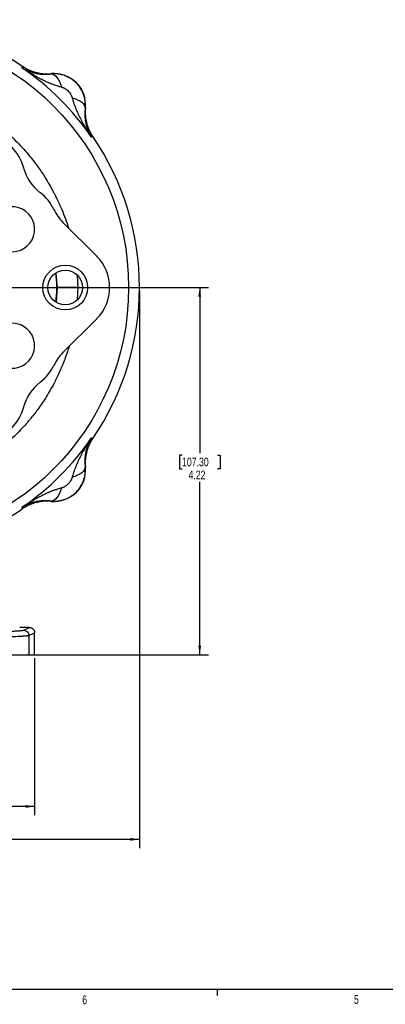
# Model space of a CAD drawing. Header units: inches. Extents: x 0.3 to 34.1, y 0.2 to 21.7.
# Tile 12 of 26: x 10.1 to 15.3, y 0.2 to 14.4. Entities that reach past the tile are written whole.
import ezdxf

# ---------------------------------------------------------------- set-up
doc = ezdxf.new("R2010")
doc.units = ezdxf.units.IN
doc.header["$MEASUREMENT"] = 0
doc.header["$PDSIZE"] = -1
doc.layers.add('SLD-0', color=7, linetype='Continuous', lineweight=25)
doc.styles.add('SLDTEXTSTYLE0', font='TXT', dxfattribs={"width": 0.75})
doc.dimstyles.new('SLDDIMSTYLE0', dxfattribs={"dimtxt": 0.125, "dimasz": 0.13, "dimexe": 0, "dimexo": 0.0625, "dimgap": 0.03125, "dimtad": 0, "dimtih": 1, "dimtoh": 1, "dimlfac": 0.8, "dimrnd": 1e-09, "dimzin": 12, "dimdsep": 46, "dimtxsty": 'SLDTEXTSTYLE0', "dimsah": 1, "dimcen": 0.09, "dimadec": 0, "dimazin": 3, "dimtfac": 1, "dimtofl": 0, "dimtmove": 0, "dimatfit": 3, "dimfxl": 1, "dimfrac": 2, "dimtolj": 1, "dimtzin": 12, "dimarcsym": 0})

# ---------------------------------------------------------------- blocks, each defined once
blk = doc.blocks.new('_D')
at = {"layer": 'SLD-0'}
for p, q in [((11.779, 10.453), (11.779, 2.445)), ((6.367, 5.697), (6.367, 2.445)), ((8.971, 2.75), (8.933, 2.75)), ((8.933, 2.75), (8.933, 2.552)), ((9.479, 2.75), (9.517, 2.75)), ((9.517, 2.75), (9.517, 2.552)), ((6.367, 2.57), (8.823, 2.57)), ((8.933, 2.552), (8.971, 2.552)), ((9.517, 2.552), (9.479, 2.552)), ((11.779, 2.57), (9.626, 2.57))]:
    blk.add_line(p, q, dxfattribs=at)
for points in [[(6.367, 2.57), (6.497, 2.55), (6.497, 2.59)], [(11.779, 2.57), (11.649, 2.59), (11.649, 2.55)]]:
    blk.add_solid(points, dxfattribs=at)
at = {"layer": 'SLD-0', "char_height": 0.125, "attachment_point": 1, "style": 'SLDTEXTSTYLE0'}
for s, insert in [('109.98', (8.971, 2.713)), ('4.33', (9.063, 2.526))]:
    blk.add_mtext(s, dxfattribs=dict(at, insert=insert))
blk = doc.blocks.new('_D_2')
at = {"layer": 'SLD-0'}
for p, q in [((6.367, 5.697), (6.367, 2.918)), ((10.273, 5.173), (10.273, 2.918)), ((8.376, 3.223), (8.338, 3.223)), ((8.338, 3.223), (8.338, 3.024)), ((8.792, 3.223), (8.83, 3.223)), ((8.83, 3.223), (8.83, 3.024)), ((6.367, 3.043), (8.229, 3.043)), ((8.338, 3.024), (8.376, 3.024)), ((8.83, 3.024), (8.792, 3.024)), ((10.273, 3.043), (8.94, 3.043))]:
    blk.add_line(p, q, dxfattribs=at)
for points in [[(6.367, 3.043), (6.497, 3.023), (6.497, 3.063)], [(10.273, 3.043), (10.143, 3.063), (10.143, 3.023)]]:
    blk.add_solid(points, dxfattribs=at)
at = {"layer": 'SLD-0', "char_height": 0.125, "attachment_point": 1, "style": 'SLDTEXTSTYLE0'}
for s, insert in [('79.38', (8.376, 3.185)), ('3.13', (8.422, 2.998))]:
    blk.add_mtext(s, dxfattribs=dict(at, insert=insert))
blk = doc.blocks.new('_D_5')
at = {"layer": 'SLD-0'}
for p, q in [((9.783, 10.503), (12.77, 10.503)), ((12.645, 10.503), (12.645, 8.12)), ((12.391, 8.095), (12.353, 8.095)), ((12.353, 8.095), (12.353, 7.896)), ((12.899, 8.095), (12.937, 8.095)), ((12.937, 8.095), (12.937, 7.896)), ((12.353, 7.896), (12.391, 7.896)), ((12.937, 7.896), (12.899, 7.896)), ((12.645, 5.223), (12.645, 7.709)), ((10.241, 5.223), (12.77, 5.223))]:
    blk.add_line(p, q, dxfattribs=at)
for points in [[(12.645, 10.503), (12.625, 10.373), (12.665, 10.373)], [(12.645, 5.223), (12.665, 5.353), (12.625, 5.353)]]:
    blk.add_solid(points, dxfattribs=at)
at = {"layer": 'SLD-0', "char_height": 0.125, "attachment_point": 1, "style": 'SLDTEXTSTYLE0'}
for s, insert in [('107.30', (12.391, 8.058)), ('4.22', (12.484, 7.871))]:
    blk.add_mtext(s, dxfattribs=dict(at, insert=insert))

msp = doc.modelspace()

# ---------------------------------------------------------------- linework, layer by layer
at = {"color": 7, "linetype": 'Continuous', "lineweight": 25}
for p, q in [((10.093, 13.662), (10.096, 13.672)), ((10.096, 13.672), (10.1, 13.683)), ((10.511, 13.573), (10.511, 13.577)), ((11.003, 13.085), (10.999, 13.085)), ((11.098, 12.671), (11.088, 12.667)), ((11.109, 12.674), (11.098, 12.671)), ((11.165, 10.954), (10.679, 11.439)), ((10.883, 10.683), (10.892, 10.503)), ((10.679, 9.568), (11.165, 10.053)), ((11.088, 8.34), (11.098, 8.336)), ((11.098, 8.336), (11.109, 8.333)), ((10.999, 7.922), (11.003, 7.922)), ((10.511, 7.429), (10.511, 7.433)), ((10.096, 7.334), (10.093, 7.345)), ((10.1, 7.324), (10.096, 7.334)), ((10.059, 5.616), (10.059, 5.616)), ((10.198, 5.616), (10.059, 5.616)), ((10.116, 5.575), (10.198, 5.616)), ((10.191, 5.5), (10.273, 5.541)), ((10.273, 5.223), (10.273, 5.541)), ((10.191, 5.5), (10.191, 5.223)), ((10.191, 5.223), (10.273, 5.223))]:
    msp.add_line(p, q, dxfattribs=at)
at = {"color": 8, "linetype": 'Continuous', "lineweight": 25}
for p, q in [((10.576, 10.705), (10.596, 10.503)), ((10.596, 10.503), (10.584, 10.296)), ((10.892, 10.503), (10.885, 10.329))]:
    msp.add_line(p, q, dxfattribs=at)
at = {"color": 7, "linetype": 'Continuous', "lineweight": 25}
for centre, radius in [((7.929, 10.503), 3.695), ((10.713, 10.503), 0.322), ((10.713, 10.503), 0.249)]:
    msp.add_circle(centre, radius, dxfattribs=at)
for centre, radius, start, end in [((7.929, 10.503), 3.85, 55.6839, 124.3161), ((7.929, 10.503), 3.829, 34.4163, 55.5837), ((10.553, 13.128), 0.452, 354.581, 95.4189), ((9.476, 12.05), 0.663, 14.9611, 75.0389), ((7.929, 10.503), 3.85, 325.6839, 34.3161), ((10.756, 12.392), 0.663, 194.9611, 232.5389), ((9.95, 11.341), 0.663, 25.3405, 52.5389), ((9.95, 11.341), 0.323, 262.0012, 142.9988), ((11.148, 11.908), 0.662, 205.3405, 225), ((9.95, 9.666), 0.323, 217.0012, 97.9988), ((11.148, 9.099), 0.663, 135, 154.6595), ((9.95, 9.666), 0.662, 307.4611, 334.6595), ((10.756, 8.615), 0.663, 127.4611, 165.0389), ((9.476, 8.957), 0.663, 284.9611, 345.0389), ((7.929, 10.503), 3.829, 304.4163, 325.5837), ((10.553, 7.879), 0.452, 264.581, 5.4189)]:
    msp.add_arc(centre, radius, start, end, dxfattribs=at)
msp.add_ellipse((10.712, 10.503), major_axis=(-0.639, 0), ratio=0.997265, start_param=2.357564, end_param=3.925621, dxfattribs=at)
for points, knots in [([(10.093, 13.662), (10.113, 13.65), (10.134, 13.638), (10.18, 13.617), (10.205, 13.607), (10.249, 13.593), (10.266, 13.589), (10.292, 13.583), (10.301, 13.581), (10.324, 13.577), (10.338, 13.574), (10.376, 13.57), (10.401, 13.568), (10.453, 13.568), (10.482, 13.57), (10.511, 13.573)], [-1.669903, -1.669903, -1.669903, -1.669903, -1.37767, -1.37767, -1.04369, -1.04369, -0.834952, -0.834952, -0.730583, -0.730583, -0.563592, -0.563592, -0.296408, -0.296408, 0, 0, 0, 0]), ([(10.093, 13.662), (10.102, 13.656), (10.119, 13.645), (10.142, 13.63), (10.168, 13.613), (10.198, 13.595), (10.246, 13.566), (10.304, 13.533), (10.376, 13.495), (10.446, 13.462), (10.506, 13.436), (10.554, 13.418), (10.59, 13.406), (10.624, 13.395), (10.647, 13.39), (10.658, 13.387)], [0, 0, 0, 0, 0.05204, 0.095877, 0.131511, 0.200819, 0.262906, 0.400576, 0.521414, 0.651572, 0.768729, 0.831202, 0.890559, 0.946818, 1, 1, 1, 1]), ([(10.1, 13.683), (10.105, 13.68), (10.115, 13.673), (10.13, 13.664), (10.146, 13.655), (10.161, 13.646), (10.178, 13.638), (10.194, 13.63), (10.21, 13.623), (10.227, 13.616), (10.244, 13.61), (10.261, 13.604), (10.278, 13.599), (10.296, 13.594), (10.313, 13.59), (10.331, 13.586), (10.349, 13.583), (10.367, 13.58), (10.385, 13.578), (10.403, 13.576), (10.421, 13.575), (10.439, 13.575), (10.457, 13.575), (10.475, 13.575), (10.493, 13.576), (10.505, 13.577), (10.511, 13.577)], [0, 0, 0, 0, 0.041668, 0.083337, 0.125005, 0.166674, 0.208344, 0.250013, 0.291682, 0.33335, 0.375017, 0.416682, 0.458345, 0.500008, 0.541671, 0.583334, 0.624999, 0.666665, 0.708332, 0.749999, 0.791667, 0.833335, 0.875002, 0.916668, 0.958334, 1, 1, 1, 1]), ([(11.001, 13.128), (11.001, 13.133), (11.001, 13.145), (11, 13.164), (10.998, 13.189), (10.993, 13.22), (10.984, 13.255), (10.97, 13.296), (10.95, 13.34), (10.922, 13.386), (10.884, 13.433), (10.835, 13.478), (10.776, 13.518), (10.711, 13.549), (10.648, 13.567), (10.594, 13.575), (10.555, 13.576), (10.528, 13.575), (10.515, 13.574), (10.511, 13.573)], [0, 0, 0, 0, 0.019315, 0.04585, 0.079731, 0.121054, 0.17, 0.22681, 0.291579, 0.364339, 0.445075, 0.533154, 0.6283, 0.73006, 0.821087, 0.893011, 0.946297, 0.981636, 1, 1, 1, 1]), ([(10.511, 13.573), (10.538, 13.574), (10.567, 13.557), (10.619, 13.491), (10.642, 13.442), (10.658, 13.387)], [0, 0, 0, 0, 0.5, 0.5, 1, 1, 1, 1]), ([(8.777, 13.341), (8.782, 13.34), (8.88, 13.316), (9.065, 13.243), (9.329, 13.121), (9.522, 13.003), (9.654, 12.911), (9.739, 12.847), (9.836, 12.767), (9.942, 12.673), (10.045, 12.57), (10.155, 12.45), (10.265, 12.316), (10.369, 12.17), (10.45, 12.043), (10.504, 11.948), (10.54, 11.882), (10.561, 11.841), (10.579, 11.806), (10.601, 11.761), (10.629, 11.702), (10.691, 11.564), (10.731, 11.447), (10.762, 11.357)], [0, 0, 0, 0, 0.004563, 0.10394, 0.203339, 0.302727, 0.33586, 0.368988, 0.411728, 0.464892, 0.514705, 0.561173, 0.631708, 0.692833, 0.744561, 0.786904, 0.80534, 0.821204, 0.834495, 0.845214, 0.873055, 0.901923, 1, 1, 1, 1]), ([(10.658, 13.387), (10.66, 13.386), (10.665, 13.385), (10.672, 13.382), (10.679, 13.38), (10.687, 13.376), (10.694, 13.372), (10.703, 13.367), (10.714, 13.361), (10.725, 13.352), (10.737, 13.343), (10.752, 13.33), (10.769, 13.312), (10.784, 13.292), (10.794, 13.276), (10.8, 13.265), (10.805, 13.254), (10.808, 13.246), (10.809, 13.242)], [0, 0, 0, 0, 0.034106, 0.069301, 0.105715, 0.143465, 0.182656, 0.22338, 0.287438, 0.353577, 0.421831, 0.490334, 0.627608, 0.763106, 0.826478, 0.886876, 0.944602, 1, 1, 1, 1]), ([(10.809, 13.242), (10.81, 13.241), (10.811, 13.237), (10.812, 13.234), (10.812, 13.232)], [0, 0, 0, 0, 0.50893, 1, 1, 1, 1]), ([(10.812, 13.232), (10.814, 13.226), (10.817, 13.213), (10.823, 13.194), (10.829, 13.174), (10.835, 13.154), (10.842, 13.134), (10.85, 13.113), (10.864, 13.075), (10.888, 13.02), (10.921, 12.951), (10.959, 12.878), (10.992, 12.82), (11.021, 12.772), (11.041, 12.739), (11.064, 12.703), (11.079, 12.68), (11.088, 12.667)], [0, 0, 0, 0, 0.030015, 0.061031, 0.093053, 0.126085, 0.160131, 0.195194, 0.231277, 0.34843, 0.47859, 0.599424, 0.737096, 0.79918, 0.868491, 0.925015, 1, 1, 1, 1]), ([(10.812, 13.232), (10.868, 13.216), (10.965, 13.17), (11, 13.112), (10.999, 13.085)], [0, 0, 0, 0, 0.5, 0.9999998, 0.9999998, 0.9999998, 0.9999998]), ([(10.999, 13.085), (10.996, 13.056), (10.994, 13.028), (10.994, 12.975), (10.996, 12.951), (11, 12.913), (11.002, 12.898), (11.007, 12.875), (11.008, 12.866), (11.014, 12.84), (11.019, 12.823), (11.033, 12.78), (11.043, 12.754), (11.064, 12.708), (11.075, 12.687), (11.088, 12.667)], [-0.001686, -0.001686, -0.001686, -0.001686, 0.294721, 0.294721, 0.561906, 0.561906, 0.728896, 0.728896, 0.833265, 0.833265, 1.042003, 1.042003, 1.375984, 1.375984, 1.668217, 1.668217, 1.668217, 1.668217]), ([(10.999, 13.085), (11, 13.09), (11, 13.099), (11.001, 13.114), (11.001, 13.124), (11.001, 13.128)], [0, 0, 0, 0, 0.330677, 0.664007, 1, 1, 1, 1]), ([(11.003, 13.085), (11.003, 13.079), (11.002, 13.067), (11.001, 13.049), (11, 13.031), (11, 13.013), (11.001, 12.995), (11.002, 12.977), (11.004, 12.959), (11.006, 12.941), (11.009, 12.923), (11.012, 12.905), (11.016, 12.888), (11.02, 12.87), (11.025, 12.853), (11.03, 12.835), (11.036, 12.818), (11.042, 12.801), (11.049, 12.785), (11.056, 12.768), (11.064, 12.752), (11.072, 12.736), (11.08, 12.72), (11.089, 12.704), (11.099, 12.689), (11.106, 12.679), (11.109, 12.674)], [0, 0, 0, 0, 0.041666, 0.083332, 0.124998, 0.166665, 0.208333, 0.250001, 0.291668, 0.333335, 0.375001, 0.416666, 0.458329, 0.499992, 0.541655, 0.583318, 0.624984, 0.66665, 0.708318, 0.749987, 0.791656, 0.833326, 0.874995, 0.916663, 0.958332, 1, 1, 1, 1]), ([(10.575, 10.704), (10.582, 10.637), (10.595, 10.503), (10.581, 10.369), (10.575, 10.302)], [0, 0, 0, 0, 0.498952, 1, 1, 1, 1]), ([(11.088, 8.34), (11.082, 8.33), (11.071, 8.314), (11.056, 8.291), (11.039, 8.264), (11.021, 8.235), (10.992, 8.187), (10.959, 8.128), (10.921, 8.056), (10.888, 7.986), (10.862, 7.926), (10.844, 7.879), (10.832, 7.843), (10.821, 7.808), (10.815, 7.786), (10.812, 7.775)], [0, 0, 0, 0, 0.05204, 0.095877, 0.131511, 0.200819, 0.262906, 0.400576, 0.521414, 0.651572, 0.768729, 0.831202, 0.890559, 0.946818, 1, 1, 1, 1]), ([(11.088, 8.34), (11.075, 8.32), (11.064, 8.299), (11.043, 8.253), (11.033, 8.227), (11.019, 8.184), (11.014, 8.167), (11.008, 8.141), (11.007, 8.132), (11.002, 8.109), (11, 8.094), (10.996, 8.056), (10.994, 8.032), (10.994, 7.979), (10.996, 7.951), (10.999, 7.922)], [-1.669903, -1.669903, -1.669903, -1.669903, -1.37767, -1.37767, -1.04369, -1.04369, -0.834952, -0.834952, -0.730583, -0.730583, -0.563592, -0.563592, -0.296408, -0.296408, 0, 0, 0, 0]), ([(11.109, 8.333), (11.106, 8.328), (11.099, 8.318), (11.089, 8.303), (11.08, 8.287), (11.072, 8.271), (11.064, 8.255), (11.056, 8.239), (11.049, 8.222), (11.042, 8.205), (11.036, 8.188), (11.03, 8.171), (11.025, 8.154), (11.02, 8.137), (11.016, 8.119), (11.012, 8.101), (11.009, 8.084), (11.006, 8.066), (11.004, 8.048), (11.002, 8.03), (11.001, 8.012), (11, 7.994), (11, 7.976), (11.001, 7.958), (11.002, 7.94), (11.003, 7.928), (11.003, 7.922)], [0, 0, 0, 0, 0.041668, 0.083337, 0.125005, 0.166674, 0.208344, 0.250013, 0.291682, 0.33335, 0.375017, 0.416682, 0.458345, 0.500008, 0.541671, 0.583334, 0.624999, 0.666665, 0.708332, 0.749999, 0.791667, 0.833335, 0.875002, 0.916668, 0.958334, 1, 1, 1, 1]), ([(10.554, 7.431), (10.559, 7.431), (10.57, 7.431), (10.59, 7.432), (10.615, 7.435), (10.646, 7.44), (10.681, 7.449), (10.721, 7.462), (10.765, 7.483), (10.812, 7.511), (10.859, 7.549), (10.904, 7.597), (10.944, 7.656), (10.974, 7.722), (10.993, 7.785), (11.001, 7.838), (11.002, 7.878), (11.001, 7.904), (11, 7.918), (10.999, 7.922)], [0, 0, 0, 0, 0.019315, 0.04585, 0.079731, 0.121054, 0.17, 0.22681, 0.291579, 0.364339, 0.445075, 0.533154, 0.6283, 0.73006, 0.821087, 0.893011, 0.946297, 0.981636, 1, 1, 1, 1]), ([(10.999, 7.922), (11, 7.895), (10.982, 7.866), (10.917, 7.814), (10.868, 7.791), (10.812, 7.775)], [0, 0, 0, 0, 0.5, 0.5, 1, 1, 1, 1]), ([(10.812, 7.775), (10.812, 7.772), (10.811, 7.768), (10.808, 7.761), (10.805, 7.753), (10.802, 7.746), (10.798, 7.738), (10.793, 7.729), (10.786, 7.719), (10.778, 7.707), (10.769, 7.696), (10.756, 7.681), (10.738, 7.663), (10.718, 7.649), (10.702, 7.639), (10.691, 7.632), (10.679, 7.627), (10.672, 7.624), (10.668, 7.623)], [0, 0, 0, 0, 0.034106, 0.069301, 0.105715, 0.143465, 0.182656, 0.22338, 0.287438, 0.353577, 0.421831, 0.490334, 0.627608, 0.763106, 0.826478, 0.886876, 0.944602, 1, 1, 1, 1]), ([(10.658, 7.62), (10.652, 7.619), (10.639, 7.615), (10.62, 7.61), (10.6, 7.604), (10.58, 7.597), (10.559, 7.59), (10.538, 7.583), (10.501, 7.568), (10.446, 7.545), (10.376, 7.511), (10.304, 7.473), (10.246, 7.44), (10.198, 7.412), (10.164, 7.391), (10.129, 7.369), (10.106, 7.354), (10.093, 7.345)], [0, 0, 0, 0, 0.030015, 0.061031, 0.093053, 0.126085, 0.160131, 0.195194, 0.231277, 0.34843, 0.47859, 0.599424, 0.737096, 0.79918, 0.868491, 0.925015, 1, 1, 1, 1]), ([(10.658, 7.62), (10.642, 7.564), (10.596, 7.468), (10.538, 7.433), (10.511, 7.433)], [0, 0, 0, 0, 0.5, 0.9999998, 0.9999998, 0.9999998, 0.9999998]), ([(10.668, 7.623), (10.666, 7.623), (10.663, 7.621), (10.66, 7.621), (10.658, 7.62)], [0, 0, 0, 0, 0.50893, 1, 1, 1, 1]), ([(10.511, 7.433), (10.482, 7.437), (10.453, 7.439), (10.401, 7.438), (10.376, 7.437), (10.338, 7.432), (10.324, 7.43), (10.301, 7.426), (10.292, 7.424), (10.266, 7.418), (10.249, 7.414), (10.205, 7.4), (10.18, 7.39), (10.134, 7.368), (10.113, 7.357), (10.093, 7.345)], [-0.001686, -0.001686, -0.001686, -0.001686, 0.294721, 0.294721, 0.561906, 0.561906, 0.728896, 0.728896, 0.833265, 0.833265, 1.042003, 1.042003, 1.375984, 1.375984, 1.668217, 1.668217, 1.668217, 1.668217]), ([(10.511, 7.429), (10.505, 7.43), (10.493, 7.431), (10.475, 7.432), (10.457, 7.432), (10.439, 7.432), (10.421, 7.432), (10.403, 7.43), (10.385, 7.429), (10.367, 7.427), (10.349, 7.424), (10.331, 7.421), (10.313, 7.417), (10.296, 7.413), (10.278, 7.408), (10.261, 7.403), (10.244, 7.397), (10.227, 7.391), (10.21, 7.384), (10.194, 7.377), (10.178, 7.369), (10.161, 7.361), (10.146, 7.352), (10.13, 7.343), (10.115, 7.334), (10.105, 7.327), (10.1, 7.324)], [0, 0, 0, 0, 0.041666, 0.083332, 0.124998, 0.166665, 0.208333, 0.250001, 0.291668, 0.333335, 0.375001, 0.416666, 0.458329, 0.499992, 0.541655, 0.583318, 0.624984, 0.66665, 0.708318, 0.749987, 0.791656, 0.833326, 0.874995, 0.916663, 0.958332, 1, 1, 1, 1]), ([(10.511, 7.433), (10.515, 7.433), (10.525, 7.432), (10.54, 7.431), (10.549, 7.431), (10.554, 7.431)], [0, 0, 0, 0, 0.330677, 0.664007, 1, 1, 1, 1]), ([(9.727, 7.099), (9.73, 7.101), (9.861, 7.161), (9.982, 7.243), (10.1, 7.324)], [0, 0, 0, 0, 0.021248, 1, 1, 1, 1]), ([(10.116, 5.575), (10.115, 5.575), (10.114, 5.574), (10.112, 5.573), (10.108, 5.572), (10.102, 5.571), (10.092, 5.569), (10.078, 5.568), (10.065, 5.566), (10.051, 5.565), (10.03, 5.564), (9.991, 5.561), (9.927, 5.558), (9.849, 5.554), (9.771, 5.552), (9.704, 5.55), (9.652, 5.548), (9.6, 5.547), (9.547, 5.546), (9.488, 5.545), (9.407, 5.544), (9.295, 5.542), (9.164, 5.54), (9.052, 5.539), (8.962, 5.539), (8.9, 5.538), (8.833, 5.538), (8.774, 5.538), (8.717, 5.538), (8.673, 5.538), (8.644, 5.538), (8.63, 5.538)], [0, 0, 0, 0, 0.010703, 0.0239884, 0.0399107, 0.0585563, 0.0922455, 0.1170913, 0.1480404, 0.163485, 0.1789203, 0.2407177, 0.3049196, 0.3691079, 0.4345679, 0.4725966, 0.5000461, 0.5328292, 0.5655276, 0.5898699, 0.6309936, 0.695603, 0.7593592, 0.8211515, 0.8520174, 0.8829486, 0.9052469, 0.9414701, 0.9618148, 0.9813495, 1, 1, 1, 1]), ([(10.116, 5.575), (10.135, 5.575), (10.174, 5.558), (10.191, 5.519), (10.191, 5.5)], [-0.9996985, -0.9996985, -0.9996985, -0.9996985, -0.5, 0, 0, 0, 0]), ([(10.198, 5.616), (10.2, 5.616), (10.204, 5.616), (10.21, 5.615), (10.215, 5.614), (10.22, 5.612), (10.226, 5.611), (10.231, 5.608), (10.235, 5.606), (10.24, 5.603), (10.244, 5.6), (10.247, 5.597), (10.253, 5.592), (10.259, 5.585), (10.265, 5.575), (10.269, 5.564), (10.272, 5.553), (10.273, 5.545), (10.273, 5.541)], [0, 0, 0, 0, 0.05025, 0.099547, 0.147891, 0.195281, 0.241719, 0.287205, 0.33174, 0.375322, 0.417954, 0.459636, 0.500367, 0.599545, 0.699088, 0.799007, 0.899308, 1, 1, 1, 1]), ([(10.191, 5.5), (10.19, 5.5), (10.189, 5.499), (10.187, 5.498), (10.184, 5.498), (10.181, 5.497), (10.178, 5.496), (10.174, 5.496), (10.17, 5.495), (10.165, 5.494), (10.16, 5.494), (10.155, 5.493), (10.15, 5.493), (10.144, 5.492), (10.138, 5.492), (10.132, 5.491), (10.126, 5.491), (10.119, 5.49), (10.112, 5.489), (10.106, 5.489), (10.099, 5.489), (10.092, 5.488), (10.085, 5.488), (10.078, 5.487), (10.07, 5.487), (10.063, 5.486), (10.056, 5.486), (10.048, 5.485), (10.041, 5.485), (10.034, 5.485), (10.001, 5.483), (9.937, 5.48), (9.831, 5.477), (9.715, 5.474), (9.617, 5.472), (9.542, 5.47), (9.493, 5.469), (9.443, 5.469), (9.392, 5.468), (9.34, 5.467), (9.288, 5.466), (9.235, 5.466), (9.181, 5.465), (9.127, 5.465), (9.072, 5.464), (9.017, 5.464), (8.962, 5.464), (8.907, 5.463), (8.851, 5.463), (8.796, 5.463), (8.741, 5.463), (8.685, 5.463), (8.649, 5.463), (8.63, 5.463)], [0, 0, 0, 0, 0.0118736, 0.0235698, 0.0350887, 0.0464301, 0.0575942, 0.0685809, 0.0793903, 0.0900222, 0.1004768, 0.110754, 0.1208539, 0.1307763, 0.1405214, 0.1500891, 0.1594794, 0.1686924, 0.1777279, 0.1865861, 0.1952669, 0.2037704, 0.2120964, 0.2202451, 0.2282164, 0.2360103, 0.2436268, 0.251066, 0.2583278, 0.2654122, 0.2723192, 0.3511043, 0.4260612, 0.4971895, 0.5644889, 0.5897133, 0.6148165, 0.6397985, 0.6646593, 0.6893991, 0.7140177, 0.7385152, 0.7628916, 0.787147, 0.8112813, 0.8352946, 0.8591868, 0.8829581, 0.9066084, 0.9301377, 0.953546, 0.9768335, 1, 1, 1, 1]), ([(8.63, 5.223), (8.639, 5.223), (8.657, 5.223), (8.684, 5.223), (8.711, 5.223), (8.738, 5.223), (8.765, 5.223), (8.792, 5.223), (8.819, 5.223), (8.845, 5.223), (8.872, 5.223), (8.899, 5.223), (8.965, 5.223), (9.07, 5.223), (9.21, 5.223), (9.345, 5.223), (9.474, 5.223), (9.595, 5.223), (9.707, 5.223), (9.81, 5.223), (9.902, 5.223), (9.983, 5.223), (10.051, 5.223), (10.107, 5.223), (10.14, 5.223), (10.159, 5.223), (10.168, 5.223), (10.176, 5.223), (10.183, 5.223), (10.188, 5.223), (10.19, 5.223), (10.191, 5.223)], [0, 0, 0, 0, 0.0113913, 0.0227675, 0.034132, 0.0454882, 0.0568395, 0.0681893, 0.079541, 0.090898, 0.1022636, 0.1136413, 0.1250345, 0.1875233, 0.2500236, 0.3125124, 0.3750127, 0.4375015, 0.5000018, 0.5624906, 0.6249909, 0.6874797, 0.74998, 0.8124688, 0.8749691, 0.8958409, 0.9166714, 0.9374817, 0.9582926, 0.9791251, 1, 1, 1, 1])]:
    msp.add_open_spline(points, degree=3, knots=knots, dxfattribs=at)
msp.add_open_spline([(10.892, 10.503), (10.815, 10.503), (10.664, 10.503), (10.599, 10.503), (10.596, 10.503)], degree=3, dxfattribs=at)
at = {"color": 8, "linetype": 'Continuous', "lineweight": 25}
msp.add_open_spline([(10.768, 9.656), (10.761, 9.632), (10.749, 9.594), (10.733, 9.547), (10.724, 9.521), (10.714, 9.493), (10.701, 9.459), (10.684, 9.413), (10.665, 9.368), (10.647, 9.324), (10.628, 9.281), (10.608, 9.239), (10.589, 9.199), (10.537, 9.095), (10.453, 8.948), (10.334, 8.771), (10.256, 8.669), (10.216, 8.621), (10.212, 8.615), (10.207, 8.609), (10.19, 8.59), (10.158, 8.551), (10.102, 8.489), (10.025, 8.409), (9.926, 8.314), (9.803, 8.207), (9.651, 8.091), (9.521, 8.004), (9.423, 7.946), (9.369, 7.915), (9.312, 7.885), (9.255, 7.855), (9.195, 7.826), (9.134, 7.797), (9.071, 7.77), (8.989, 7.737), (8.893, 7.702), (8.816, 7.676), (8.778, 7.666), (8.777, 7.665)], degree=3, knots=[0, 0, 0, 0, 0.025642, 0.040888, 0.050679, 0.054176, 0.071277, 0.088091, 0.104618, 0.120857, 0.136809, 0.152474, 0.167851, 0.182941, 0.271192, 0.340415, 0.400602, 0.402334, 0.404635, 0.407505, 0.410943, 0.430386, 0.458929, 0.496573, 0.543314, 0.599152, 0.664083, 0.738106, 0.759065, 0.780431, 0.802203, 0.824382, 0.846967, 0.86996, 0.893359, 0.917166, 0.959683, 0.998088, 1, 1, 1, 1], dxfattribs=at)
at = {"layer": 'SLD-0'}
for p, q in [((33.523, 0.411), (0.523, 0.411)), ((12.898, 0.411), (12.898, 0.326))]:
    msp.add_line(p, q, dxfattribs=at)
msp.add_point((11.779, 10.503), dxfattribs=at)

# ---------------------------------------------------------------- texts
at = {"color": 7, "linetype": 'Continuous', "lineweight": 0, "char_height": 0.125, "attachment_point": 1, "style": 'SLDTEXTSTYLE0'}
for s, insert in [('6', (10.957, 0.326)), ('5', (14.862, 0.331))]:
    msp.add_mtext(s, dxfattribs=dict(at, insert=insert))

# ---------------------------------------------------------------- dimensions: what is measured, and where the dimension line sits
at = {"layer": 'SLD-0'}
for base, p1, p2, picture, middle in [((6.367, 2.57), (11.779, 10.503), (6.367, 5.747), '_D', (9.225, 2.57)), ((10.273, 3.043), (6.367, 5.747), (10.273, 5.223), '_D_2', (8.584, 3.043))]:
    dim = msp.add_linear_dim(base=base, p1=p1, p2=p2, dimstyle='SLDDIMSTYLE0', dxfattribs=at)
    dim.commit()
    dim.dimension.update_dxf_attribs({"geometry": picture, "text_midpoint": middle, "dimtype": 160})
dim = msp.add_linear_dim(base=(12.645, 5.223), p1=(9.733, 10.503), p2=(10.191, 5.223), angle=90, dimstyle='SLDDIMSTYLE0', dxfattribs=at)
dim.commit()
dim.dimension.update_dxf_attribs({"geometry": '_D_5', "text_midpoint": (12.645, 7.915), "dimtype": 160})

doc.saveas('drawing.dxf')
